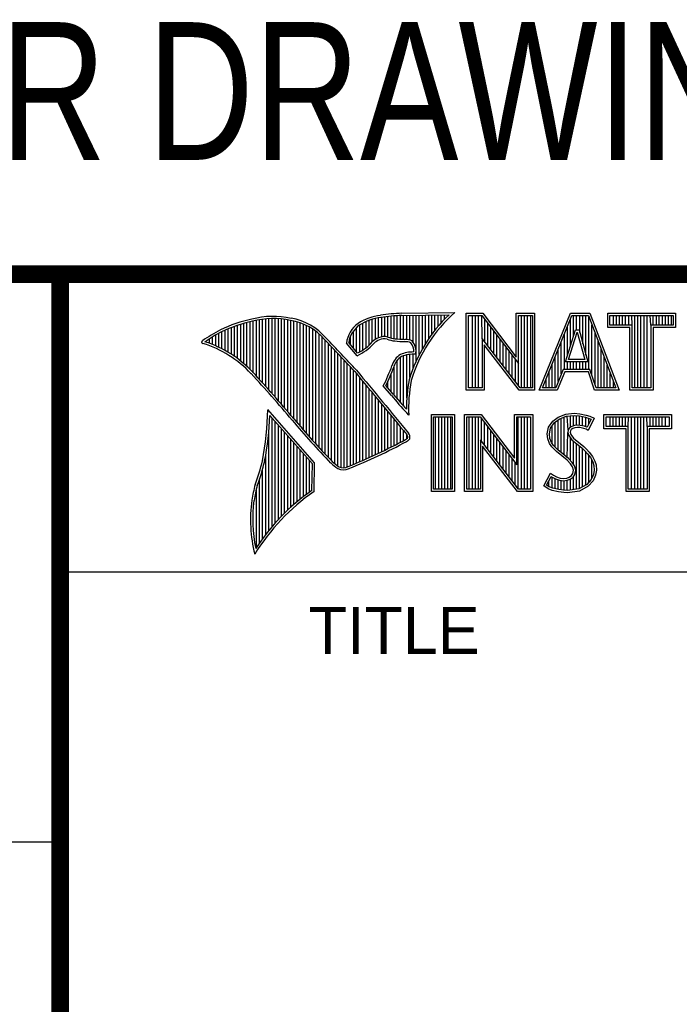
# Model space of a CAD drawing. Header units: inches. Extents: x 0.2 to 16.8, y 0.1 to 10.8.
# Tile 4 of 9: x 13 to 13.8, y 1.1 to 2.3. Entities that reach past the tile are written whole.
import ezdxf
from ezdxf.enums import TextEntityAlignment as Align

# ---------------------------------------------------------------- set-up
doc = ezdxf.new("R2010")
doc.units = ezdxf.units.IN
doc.header["$LTSCALE"] = 0.935
doc.header["$MEASUREMENT"] = 0
doc.layers.get('0').update_dxf_attribs({"linetype": 'CONTINUOUS'})
doc.styles.get("Standard").update_dxf_attribs({"font": 'txt', "width": 0.8})

msp = doc.modelspace()

# ---------------------------------------------------------------- linework, layer by layer
at = {"color": 2, "linetype": 'CONTINUOUS'}
for p, q in [((13.0652, 1.9695), (16.745, 1.9695)), ((13.0652, 1.9695), (13.0652, 0.2605)), ((13.4302, 1.8995), (13.4302, 1.9214)), ((13.4337, 1.8997), (13.4337, 1.922)), ((13.4373, 1.8991), (13.4373, 1.9224)), ((13.4408, 1.898), (13.4408, 1.9228)), ((13.4444, 1.8972), (13.4444, 1.9231)), ((13.4479, 1.8969), (13.4479, 1.9234)), ((13.4515, 1.8966), (13.4515, 1.9236)), ((13.4529, 1.9261), (13.5132, 1.9271)), ((13.453, 1.9236), (13.5067, 1.9245)), ((13.455, 1.8965), (13.455, 1.9237)), ((13.4586, 1.8964), (13.4586, 1.9237)), ((13.4622, 1.8957), (13.4622, 1.9238)), ((13.4657, 1.8935), (13.4657, 1.9238)), ((13.4693, 1.872), (13.4693, 1.9239)), ((13.4728, 1.8794), (13.4728, 1.9239)), ((13.4764, 1.8859), (13.4764, 1.924)), ((13.4799, 1.8919), (13.4799, 1.924)), ((13.4835, 1.8973), (13.4835, 1.9241)), ((13.487, 1.9023), (13.487, 1.9242)), ((13.4906, 1.9069), (13.4906, 1.9242)), ((13.4941, 1.9112), (13.4941, 1.9243)), ((13.4977, 1.9153), (13.4977, 1.9243)), ((13.5013, 1.9191), (13.5013, 1.9244)), ((13.5261, 1.9263), (13.5451, 1.9263)), ((13.5261, 1.839), (13.5261, 1.9263)), ((13.5286, 1.9237), (13.5439, 1.9237)), ((13.5286, 1.8415), (13.5286, 1.9237)), ((13.5332, 1.8415), (13.5332, 1.9237)), ((13.5367, 1.8415), (13.5367, 1.9237)), ((13.5402, 1.8415), (13.5402, 1.9237)), ((13.5441, 1.8976), (13.5437, 1.9237)), ((13.5439, 1.9237), (13.5854, 1.869)), ((13.5451, 1.9263), (13.5829, 1.8765)), ((13.5829, 1.9263), (13.6036, 1.9263)), ((13.5829, 1.8765), (13.5829, 1.9263)), ((13.5854, 1.9237), (13.6011, 1.9237)), ((13.5854, 1.869), (13.5854, 1.9237)), ((13.5889, 1.8415), (13.5889, 1.9237)), ((13.5923, 1.8415), (13.5923, 1.9237)), ((13.5958, 1.8415), (13.5958, 1.9237)), ((13.5993, 1.8415), (13.5993, 1.9237)), ((13.6011, 1.9237), (13.6011, 1.8415)), ((13.6036, 1.9263), (13.6036, 1.839)), ((13.6088, 1.839), (13.6444, 1.9262)), ((13.6125, 1.8415), (13.6461, 1.9237)), ((13.6444, 1.9262), (13.6664, 1.9262)), ((13.6461, 1.9237), (13.6647, 1.9237)), ((13.6479, 1.9006), (13.6479, 1.9237)), ((13.6514, 1.9073), (13.6514, 1.9237)), ((13.6549, 1.9043), (13.6549, 1.9237)), ((13.6584, 1.8915), (13.6584, 1.9237)), ((13.6618, 1.8787), (13.6618, 1.9237)), ((13.6647, 1.9237), (13.6959, 1.8415)), ((13.6653, 1.8623), (13.6653, 1.922)), ((13.6664, 1.9262), (13.6995, 1.839)), ((13.6866, 1.9262), (13.7634, 1.9262)), ((13.6866, 1.9099), (13.6866, 1.9262)), ((13.6891, 1.9237), (13.7609, 1.9237)), ((13.6891, 1.9125), (13.6891, 1.9237)), ((13.6931, 1.9125), (13.6931, 1.9237)), ((13.6966, 1.9125), (13.6966, 1.9237)), ((13.7001, 1.9125), (13.7001, 1.9237)), ((13.7035, 1.9125), (13.7035, 1.9237)), ((13.707, 1.9125), (13.707, 1.9237)), ((13.7105, 1.9125), (13.7105, 1.9237)), ((13.7143, 1.9125), (13.714, 1.9237)), ((13.7174, 1.8415), (13.7174, 1.9237)), ((13.7209, 1.8415), (13.7209, 1.9237)), ((13.7244, 1.8415), (13.7244, 1.9237)), ((13.7279, 1.8415), (13.7279, 1.9237)), ((13.7313, 1.8415), (13.7313, 1.9237)), ((13.7357, 1.9125), (13.7348, 1.9237)), ((13.7383, 1.9125), (13.7383, 1.9237)), ((13.7418, 1.9125), (13.7418, 1.9237)), ((13.7452, 1.9125), (13.7452, 1.9237)), ((13.7487, 1.9125), (13.7487, 1.9237)), ((13.7522, 1.9125), (13.7522, 1.9237)), ((13.7557, 1.9125), (13.7557, 1.9237)), ((13.7591, 1.9125), (13.7591, 1.9237)), ((13.7609, 1.9237), (13.7609, 1.9125)), ((13.7634, 1.9262), (13.7634, 1.9099)), ((13.2631, 1.8772), (13.2631, 1.9111)), ((13.2667, 1.8747), (13.2667, 1.9124)), ((13.2702, 1.872), (13.2702, 1.9135)), ((13.2738, 1.869), (13.2738, 1.9146)), ((13.2773, 1.8658), (13.2773, 1.9155)), ((13.2809, 1.8624), (13.2809, 1.9164)), ((13.2844, 1.8587), (13.2844, 1.9173)), ((13.288, 1.8549), (13.288, 1.9181)), ((13.2915, 1.851), (13.2915, 1.9188)), ((13.2951, 1.8471), (13.2951, 1.9194)), ((13.2987, 1.8431), (13.2987, 1.9198)), ((13.3022, 1.8391), (13.3022, 1.92)), ((13.3058, 1.8351), (13.3058, 1.9201)), ((13.3093, 1.8311), (13.3093, 1.9201)), ((13.3129, 1.827), (13.3129, 1.9199)), ((13.3164, 1.8229), (13.3164, 1.9196)), ((13.32, 1.8188), (13.32, 1.9192)), ((13.3235, 1.8146), (13.3235, 1.9186)), ((13.3271, 1.8104), (13.3271, 1.9179)), ((13.3306, 1.8062), (13.3306, 1.9172)), ((13.3342, 1.802), (13.3342, 1.9163)), ((13.3378, 1.7978), (13.3378, 1.9151)), ((13.3413, 1.7937), (13.3413, 1.9138)), ((13.3449, 1.7897), (13.3449, 1.9122)), ((13.3484, 1.7856), (13.3484, 1.9103)), ((13.4017, 1.8824), (13.4017, 1.9101)), ((13.4053, 1.8823), (13.4053, 1.9129)), ((13.4088, 1.8844), (13.4088, 1.915)), ((13.4124, 1.887), (13.4124, 1.9167)), ((13.4159, 1.89), (13.4159, 1.9182)), ((13.4195, 1.8937), (13.4195, 1.9193)), ((13.4231, 1.8964), (13.4231, 1.9203)), ((13.4266, 1.8982), (13.4266, 1.9209)), ((13.5471, 1.8936), (13.5471, 1.9194)), ((13.5506, 1.8891), (13.5506, 1.9149)), ((13.5541, 1.8846), (13.5541, 1.9103)), ((13.641, 1.8781), (13.641, 1.9112)), ((13.6445, 1.8893), (13.6445, 1.9197)), ((13.6688, 1.8555), (13.6688, 1.9128)), ((13.7143, 1.9125), (13.6891, 1.9125)), ((13.7143, 1.8415), (13.7143, 1.9125)), ((13.7609, 1.9125), (13.7357, 1.9125)), ((13.7357, 1.9125), (13.7357, 1.8415)), ((13.2382, 1.8907), (13.2382, 1.8994)), ((13.2418, 1.8892), (13.2418, 1.9015)), ((13.2453, 1.8876), (13.2453, 1.9035)), ((13.2489, 1.8858), (13.2489, 1.9054)), ((13.2524, 1.8839), (13.2524, 1.9069)), ((13.256, 1.8818), (13.256, 1.9084)), ((13.2596, 1.8796), (13.2596, 1.9098)), ((13.352, 1.7817), (13.352, 1.9081)), ((13.3555, 1.7778), (13.3555, 1.9055)), ((13.3591, 1.7739), (13.3591, 1.9026)), ((13.3626, 1.7701), (13.3626, 1.8991)), ((13.3946, 1.8908), (13.3946, 1.8999)), ((13.3982, 1.8866), (13.3982, 1.9062)), ((13.5576, 1.8801), (13.5576, 1.9057)), ((13.561, 1.8756), (13.561, 1.9011)), ((13.6375, 1.8623), (13.6375, 1.9027)), ((13.6388, 1.8711), (13.65, 1.9073)), ((13.6423, 1.8736), (13.6519, 1.9048)), ((13.65, 1.9073), (13.6541, 1.9073)), ((13.6519, 1.9048), (13.6521, 1.9048)), ((13.6521, 1.9048), (13.6606, 1.8736)), ((13.6541, 1.9073), (13.6639, 1.8711)), ((13.6723, 1.8452), (13.6723, 1.9037)), ((13.7118, 1.9099), (13.6866, 1.9099)), ((13.7118, 1.839), (13.7118, 1.9099)), ((13.7634, 1.9099), (13.7382, 1.9099)), ((13.7382, 1.9099), (13.7382, 1.839)), ((13.2311, 1.8934), (13.2311, 1.8949)), ((13.2347, 1.8921), (13.2347, 1.8972)), ((13.3662, 1.7663), (13.3662, 1.8952)), ((13.3697, 1.7625), (13.3697, 1.8915)), ((13.3733, 1.7588), (13.3733, 1.8878)), ((13.4022, 1.878), (13.3901, 1.8922)), ((13.4029, 1.881), (13.3927, 1.893)), ((13.5873, 1.8415), (13.5441, 1.8976)), ((13.5441, 1.8976), (13.5441, 1.8415)), ((13.586, 1.839), (13.5466, 1.8902)), ((13.5466, 1.8902), (13.5466, 1.839)), ((13.5645, 1.8711), (13.5645, 1.8965)), ((13.568, 1.8665), (13.568, 1.8919)), ((13.634, 1.8573), (13.634, 1.8942)), ((13.6757, 1.8415), (13.6757, 1.8945)), ((13.3769, 1.7556), (13.3769, 1.8841)), ((13.3804, 1.7529), (13.3804, 1.8803)), ((13.384, 1.7512), (13.384, 1.8766)), ((13.455, 1.8207), (13.455, 1.878)), ((13.4586, 1.8303), (13.4586, 1.879)), ((13.4622, 1.8535), (13.4622, 1.8795)), ((13.4657, 1.8636), (13.4657, 1.8798)), ((13.5715, 1.862), (13.5715, 1.8874)), ((13.575, 1.8575), (13.575, 1.8828)), ((13.5784, 1.853), (13.5784, 1.8782)), ((13.6271, 1.8415), (13.6271, 1.8771)), ((13.6306, 1.8486), (13.6306, 1.8857)), ((13.6792, 1.8415), (13.6792, 1.8854)), ((13.3875, 1.7509), (13.3875, 1.8728)), ((13.3911, 1.7518), (13.3911, 1.8691)), ((13.3946, 1.7533), (13.3946, 1.8653)), ((13.4444, 1.8331), (13.4444, 1.8665)), ((13.4479, 1.8288), (13.4479, 1.873)), ((13.4515, 1.8247), (13.4515, 1.8764)), ((13.5819, 1.8485), (13.5819, 1.8736)), ((13.5854, 1.844), (13.5854, 1.869)), ((13.6236, 1.8415), (13.6236, 1.8686)), ((13.6639, 1.8711), (13.6388, 1.8711)), ((13.641, 1.8623), (13.641, 1.8711)), ((13.6606, 1.8736), (13.6423, 1.8736)), ((13.6445, 1.8623), (13.6445, 1.8711)), ((13.6479, 1.8623), (13.6479, 1.8711)), ((13.6514, 1.8623), (13.6514, 1.8711)), ((13.6549, 1.8623), (13.6549, 1.8711)), ((13.6584, 1.8623), (13.6584, 1.8711)), ((13.6618, 1.8623), (13.6618, 1.8711)), ((13.6827, 1.8415), (13.6827, 1.8762)), ((13.6862, 1.8415), (13.6862, 1.8671)), ((13.3982, 1.7548), (13.3982, 1.8615)), ((13.4017, 1.7563), (13.4017, 1.8574)), ((13.4408, 1.8372), (13.4408, 1.8572)), ((13.6201, 1.8415), (13.6201, 1.8601)), ((13.6361, 1.8623), (13.6277, 1.8415)), ((13.6378, 1.8598), (13.6294, 1.839)), ((13.6665, 1.8623), (13.6361, 1.8623)), ((13.6647, 1.8598), (13.6378, 1.8598)), ((13.6717, 1.839), (13.6647, 1.8598)), ((13.6735, 1.8415), (13.6665, 1.8623)), ((13.6896, 1.8415), (13.6896, 1.8579)), ((13.4053, 1.7578), (13.4053, 1.8531)), ((13.4088, 1.7593), (13.4088, 1.8488)), ((13.4124, 1.7609), (13.4124, 1.8445)), ((13.4414, 1.8328), (13.4319, 1.8437)), ((13.4433, 1.8344), (13.4349, 1.844)), ((13.4373, 1.8413), (13.4373, 1.8491)), ((13.6167, 1.8415), (13.6167, 1.8516)), ((13.6931, 1.8415), (13.6931, 1.8488)), ((13.4159, 1.7625), (13.4159, 1.8402)), ((13.4195, 1.7641), (13.4195, 1.8359)), ((13.5466, 1.839), (13.5261, 1.839)), ((13.5441, 1.8415), (13.5286, 1.8415)), ((13.6036, 1.839), (13.586, 1.839)), ((13.6011, 1.8415), (13.5873, 1.8415)), ((13.6294, 1.839), (13.6088, 1.839)), ((13.6277, 1.8415), (13.6125, 1.8415)), ((13.6995, 1.839), (13.6717, 1.839)), ((13.6959, 1.8415), (13.6735, 1.8415)), ((13.7382, 1.839), (13.7118, 1.839)), ((13.7357, 1.8415), (13.7143, 1.8415)), ((13.4231, 1.7657), (13.4231, 1.8316)), ((13.4266, 1.7674), (13.4266, 1.8273)), ((13.4302, 1.7691), (13.4302, 1.823)), ((13.3541, 1.7564), (13.301, 1.8168)), ((13.3515, 1.7555), (13.3033, 1.8103)), ((13.4337, 1.7708), (13.4337, 1.8187)), ((13.4373, 1.7725), (13.4373, 1.8144)), ((13.4408, 1.7743), (13.4408, 1.8101)), ((13.4609, 1.8106), (13.4586, 1.8131)), ((13.4865, 1.8113), (13.5128, 1.8113)), ((13.4865, 1.724), (13.4865, 1.8113)), ((13.5128, 1.8113), (13.5128, 1.724)), ((13.5241, 1.8113), (13.5432, 1.8113)), ((13.5241, 1.724), (13.5241, 1.8113)), ((13.5432, 1.8113), (13.5809, 1.7616)), ((13.5809, 1.8113), (13.6016, 1.8113)), ((13.5809, 1.7616), (13.5809, 1.8113)), ((13.6016, 1.8113), (13.6016, 1.724)), ((13.6303, 1.8082), (13.639, 1.8116)), ((13.639, 1.8116), (13.6486, 1.8127)), ((13.6396, 1.8092), (13.6487, 1.8102)), ((13.6443, 1.7967), (13.6443, 1.8097)), ((13.6478, 1.7983), (13.6478, 1.8101)), ((13.6486, 1.8127), (13.6551, 1.8122)), ((13.6487, 1.8102), (13.6547, 1.8097)), ((13.6513, 1.7989), (13.6513, 1.81)), ((13.6547, 1.8097), (13.6614, 1.8083)), ((13.6547, 1.7989), (13.6547, 1.8097)), ((13.6551, 1.8122), (13.6621, 1.8107)), ((13.6621, 1.8107), (13.6665, 1.8093)), ((13.6822, 1.8113), (13.759, 1.8113)), ((13.6822, 1.795), (13.6822, 1.8113)), ((13.759, 1.8113), (13.759, 1.795)), ((13.3058, 1.684), (13.3058, 1.8075)), ((13.3093, 1.6881), (13.3093, 1.8035)), ((13.3129, 1.692), (13.3129, 1.7994)), ((13.4444, 1.7761), (13.4444, 1.8058)), ((13.4479, 1.7779), (13.4479, 1.8015)), ((13.489, 1.8087), (13.5103, 1.8087)), ((13.489, 1.7266), (13.489, 1.8087)), ((13.4914, 1.7266), (13.4914, 1.8087)), ((13.4949, 1.7266), (13.4949, 1.8087)), ((13.4983, 1.7266), (13.4983, 1.8087)), ((13.5018, 1.7266), (13.5018, 1.8087)), ((13.5053, 1.7266), (13.5053, 1.8087)), ((13.5088, 1.7266), (13.5088, 1.8087)), ((13.5103, 1.8087), (13.5103, 1.7266)), ((13.5266, 1.8088), (13.5419, 1.8088)), ((13.5266, 1.7266), (13.5266, 1.8088)), ((13.5296, 1.7266), (13.5296, 1.8088)), ((13.5331, 1.7266), (13.5331, 1.8088)), ((13.5366, 1.7266), (13.5366, 1.8088)), ((13.5401, 1.7266), (13.5401, 1.8088)), ((13.5419, 1.8088), (13.5834, 1.7541)), ((13.5435, 1.7809), (13.5435, 1.8067)), ((13.547, 1.7763), (13.547, 1.8021)), ((13.5834, 1.8088), (13.5991, 1.8088)), ((13.5834, 1.7541), (13.5834, 1.8088)), ((13.5852, 1.7266), (13.5852, 1.8088)), ((13.5887, 1.7266), (13.5887, 1.8088)), ((13.5922, 1.7266), (13.5922, 1.8088)), ((13.5957, 1.7266), (13.5957, 1.8088)), ((13.5991, 1.8088), (13.5991, 1.7266)), ((13.6195, 1.7968), (13.6242, 1.8037)), ((13.6219, 1.7958), (13.626, 1.8019)), ((13.6242, 1.8037), (13.6303, 1.8082)), ((13.626, 1.8019), (13.6315, 1.806)), ((13.6269, 1.7745), (13.6269, 1.8026)), ((13.6304, 1.771), (13.6304, 1.8051)), ((13.6315, 1.806), (13.6396, 1.8092)), ((13.6339, 1.7682), (13.6339, 1.8069)), ((13.6374, 1.7653), (13.6374, 1.8083)), ((13.6418, 1.7935), (13.6408, 1.8093)), ((13.649, 1.7987), (13.6458, 1.7978)), ((13.6521, 1.799), (13.649, 1.7987)), ((13.6554, 1.7989), (13.6521, 1.799)), ((13.6602, 1.7979), (13.6554, 1.7989)), ((13.6582, 1.7983), (13.6582, 1.809)), ((13.6614, 1.8083), (13.6655, 1.8069)), ((13.6617, 1.7974), (13.6617, 1.8082)), ((13.6678, 1.8058), (13.6633, 1.7968)), ((13.6713, 1.807), (13.6644, 1.7932)), ((13.6652, 1.8005), (13.6652, 1.807)), ((13.6655, 1.8069), (13.6678, 1.8058)), ((13.6665, 1.8093), (13.6713, 1.807)), ((13.6847, 1.8087), (13.7565, 1.8087)), ((13.6847, 1.7975), (13.6847, 1.8087)), ((13.6895, 1.7975), (13.6895, 1.8087)), ((13.693, 1.7975), (13.693, 1.8087)), ((13.6964, 1.7975), (13.6964, 1.8087)), ((13.6999, 1.7975), (13.6999, 1.8087)), ((13.7034, 1.7975), (13.7034, 1.8087)), ((13.7069, 1.7975), (13.7069, 1.8087)), ((13.7099, 1.7975), (13.7103, 1.8087)), ((13.7138, 1.7266), (13.7138, 1.8087)), ((13.7173, 1.7266), (13.7173, 1.8087)), ((13.7208, 1.7266), (13.7208, 1.8087)), ((13.7242, 1.7266), (13.7242, 1.8087)), ((13.7277, 1.7266), (13.7277, 1.8087)), ((13.7313, 1.7975), (13.7312, 1.8087)), ((13.7347, 1.7975), (13.7347, 1.8087)), ((13.7382, 1.7975), (13.7382, 1.8087)), ((13.7416, 1.7975), (13.7416, 1.8087)), ((13.7451, 1.7975), (13.7451, 1.8087)), ((13.7486, 1.7975), (13.7486, 1.8087)), ((13.7521, 1.7975), (13.7521, 1.8087)), ((13.7565, 1.8087), (13.7565, 1.7975)), ((13.3022, 1.6797), (13.3022, 1.7929)), ((13.3164, 1.6958), (13.3164, 1.7954)), ((13.32, 1.6994), (13.32, 1.7914)), ((13.3235, 1.7028), (13.3235, 1.7873)), ((13.4515, 1.7798), (13.4515, 1.7972)), ((13.455, 1.7817), (13.455, 1.7929)), ((13.4586, 1.7837), (13.4586, 1.7886)), ((13.5505, 1.7718), (13.5505, 1.7975)), ((13.554, 1.7673), (13.554, 1.7929)), ((13.5574, 1.7628), (13.5574, 1.7884)), ((13.618, 1.7893), (13.6195, 1.7968)), ((13.6186, 1.7836), (13.618, 1.7893)), ((13.6206, 1.7892), (13.6219, 1.7958)), ((13.6211, 1.7842), (13.6206, 1.7892)), ((13.6235, 1.778), (13.6235, 1.7982)), ((13.6408, 1.7623), (13.6415, 1.791)), ((13.6418, 1.7935), (13.6415, 1.791)), ((13.6415, 1.791), (13.6424, 1.7873)), ((13.6434, 1.796), (13.6418, 1.7935)), ((13.6424, 1.7873), (13.646, 1.7827)), ((13.6458, 1.7978), (13.6434, 1.796)), ((13.6443, 1.7926), (13.6441, 1.7911)), ((13.6441, 1.7911), (13.6447, 1.7884)), ((13.6453, 1.7943), (13.6443, 1.7926)), ((13.6447, 1.7884), (13.6479, 1.7845)), ((13.647, 1.7955), (13.6453, 1.7943)), ((13.6495, 1.7962), (13.647, 1.7955)), ((13.6522, 1.7965), (13.6495, 1.7962)), ((13.6551, 1.7964), (13.6522, 1.7965)), ((13.6596, 1.7955), (13.6551, 1.7964)), ((13.662, 1.7947), (13.6596, 1.7955)), ((13.663, 1.797), (13.6602, 1.7979)), ((13.6644, 1.7932), (13.662, 1.7947)), ((13.6633, 1.7968), (13.663, 1.797)), ((13.7074, 1.795), (13.6822, 1.795)), ((13.7099, 1.7975), (13.6847, 1.7975)), ((13.7074, 1.724), (13.7074, 1.795)), ((13.7099, 1.7266), (13.7099, 1.7975)), ((13.7565, 1.7975), (13.7313, 1.7975)), ((13.7313, 1.7975), (13.7313, 1.7266)), ((13.759, 1.795), (13.7338, 1.795)), ((13.7338, 1.795), (13.7338, 1.724)), ((13.3271, 1.7061), (13.3271, 1.7833)), ((13.3306, 1.7093), (13.3306, 1.7792)), ((13.5853, 1.7266), (13.5421, 1.7827)), ((13.5421, 1.7827), (13.5421, 1.7266)), ((13.5609, 1.7583), (13.5609, 1.7838)), ((13.5644, 1.7538), (13.5644, 1.7792)), ((13.6206, 1.7785), (13.6186, 1.7836)), ((13.6233, 1.7746), (13.6206, 1.7785)), ((13.6228, 1.7797), (13.6211, 1.7842)), ((13.6252, 1.7762), (13.6228, 1.7797)), ((13.6302, 1.7712), (13.6252, 1.7762)), ((13.6443, 1.7591), (13.6443, 1.7849)), ((13.646, 1.7827), (13.6577, 1.773)), ((13.6478, 1.7548), (13.6478, 1.7813)), ((13.6479, 1.7845), (13.6594, 1.7749)), ((13.6513, 1.7265), (13.6513, 1.7784)), ((13.2987, 1.6752), (13.2987, 1.7654)), ((13.3342, 1.7123), (13.3342, 1.7752)), ((13.3378, 1.7152), (13.3378, 1.7712)), ((13.3413, 1.718), (13.3413, 1.7671)), ((13.5841, 1.724), (13.5446, 1.7753)), ((13.5446, 1.7753), (13.5446, 1.724)), ((13.5679, 1.7492), (13.5679, 1.7746)), ((13.5713, 1.7447), (13.5713, 1.77)), ((13.5748, 1.7402), (13.5748, 1.7654)), ((13.6285, 1.7694), (13.6233, 1.7746)), ((13.6405, 1.7593), (13.6285, 1.7694)), ((13.6422, 1.7612), (13.6302, 1.7712)), ((13.6547, 1.7269), (13.6547, 1.7755)), ((13.6577, 1.773), (13.6607, 1.77)), ((13.6582, 1.7292), (13.6582, 1.7725)), ((13.6594, 1.7749), (13.6626, 1.7718)), ((13.6607, 1.77), (13.6638, 1.7668)), ((13.6617, 1.7306), (13.6617, 1.769)), ((13.6626, 1.7718), (13.6657, 1.7685)), ((13.6638, 1.7668), (13.6672, 1.7625)), ((13.6652, 1.7345), (13.6652, 1.765)), ((13.6657, 1.7685), (13.6693, 1.7638)), ((13.3449, 1.7208), (13.3449, 1.7631)), ((13.3484, 1.7234), (13.3484, 1.759)), ((13.351, 1.7252), (13.3515, 1.7555)), ((13.3534, 1.7238), (13.3541, 1.7564)), ((13.5783, 1.7357), (13.5783, 1.7609)), ((13.5818, 1.7312), (13.5818, 1.7563)), ((13.6444, 1.7554), (13.6405, 1.7593)), ((13.6464, 1.757), (13.6422, 1.7612)), ((13.6467, 1.7518), (13.6444, 1.7554)), ((13.649, 1.7529), (13.6464, 1.757)), ((13.6672, 1.7625), (13.6696, 1.7575)), ((13.6686, 1.7383), (13.6686, 1.7595)), ((13.6693, 1.7638), (13.672, 1.7584)), ((13.6696, 1.7575), (13.6709, 1.7536)), ((13.6709, 1.7536), (13.6713, 1.7483)), ((13.672, 1.7584), (13.6734, 1.7541)), ((13.6734, 1.7541), (13.6738, 1.7482)), ((13.2951, 1.6705), (13.2951, 1.7497)), ((13.614, 1.7304), (13.6218, 1.7448)), ((13.6218, 1.7448), (13.6251, 1.7424)), ((13.6455, 1.7419), (13.647, 1.7443)), ((13.6477, 1.7481), (13.6467, 1.7518)), ((13.647, 1.7443), (13.6477, 1.7481)), ((13.6473, 1.7402), (13.6493, 1.7434)), ((13.6503, 1.7482), (13.649, 1.7529)), ((13.6493, 1.7434), (13.6503, 1.7482)), ((13.6705, 1.7433), (13.6679, 1.7375)), ((13.6729, 1.7425), (13.6701, 1.7361)), ((13.6713, 1.7483), (13.6705, 1.7433)), ((13.6738, 1.7482), (13.6729, 1.7425)), ((13.2915, 1.6655), (13.2915, 1.7383)), ((13.6173, 1.7312), (13.6226, 1.741)), ((13.62, 1.7294), (13.62, 1.7362)), ((13.6226, 1.741), (13.6237, 1.7402)), ((13.6235, 1.7278), (13.6237, 1.7402)), ((13.6237, 1.7402), (13.6274, 1.7384)), ((13.6251, 1.7424), (13.6284, 1.7407)), ((13.6269, 1.727), (13.6269, 1.7386)), ((13.6274, 1.7384), (13.6321, 1.7368)), ((13.6284, 1.7407), (13.6327, 1.7392)), ((13.6304, 1.7263), (13.6304, 1.7374)), ((13.6321, 1.7368), (13.6366, 1.7362)), ((13.6327, 1.7392), (13.6366, 1.7388)), ((13.6339, 1.7257), (13.6339, 1.7366)), ((13.6366, 1.7388), (13.6402, 1.7391)), ((13.6366, 1.7362), (13.6408, 1.7366)), ((13.6374, 1.7252), (13.6374, 1.7362)), ((13.6402, 1.7391), (13.6429, 1.7401)), ((13.6408, 1.7366), (13.6441, 1.7379)), ((13.6408, 1.7251), (13.6408, 1.7366)), ((13.6429, 1.7401), (13.6455, 1.7419)), ((13.6441, 1.7379), (13.6473, 1.7402)), ((13.6443, 1.7256), (13.6443, 1.738)), ((13.6478, 1.726), (13.6478, 1.7405)), ((13.6628, 1.7318), (13.6539, 1.7268)), ((13.6679, 1.7375), (13.6628, 1.7318)), ((13.6701, 1.7361), (13.6644, 1.7298)), ((13.288, 1.6603), (13.288, 1.7273)), ((13.5128, 1.724), (13.4865, 1.724)), ((13.5103, 1.7266), (13.489, 1.7266)), ((13.5446, 1.724), (13.5241, 1.724)), ((13.5421, 1.7266), (13.5266, 1.7266)), ((13.6016, 1.724), (13.5841, 1.724)), ((13.5991, 1.7266), (13.5853, 1.7266)), ((13.6189, 1.7271), (13.614, 1.7304)), ((13.6201, 1.7293), (13.6173, 1.7312)), ((13.6237, 1.7251), (13.6189, 1.7271)), ((13.6245, 1.7276), (13.6201, 1.7293)), ((13.6308, 1.7236), (13.6237, 1.7251)), ((13.6312, 1.7261), (13.6245, 1.7276)), ((13.6368, 1.7227), (13.6308, 1.7236)), ((13.637, 1.7253), (13.6312, 1.7261)), ((13.6411, 1.7226), (13.6368, 1.7227)), ((13.641, 1.7251), (13.637, 1.7253)), ((13.6539, 1.7268), (13.641, 1.7251)), ((13.6548, 1.7244), (13.6411, 1.7226)), ((13.6644, 1.7298), (13.6548, 1.7244)), ((13.7338, 1.724), (13.7074, 1.724)), ((13.7313, 1.7266), (13.7099, 1.7266)), ((13.0653, 1.6329), (16.75, 1.6329)), ((11.482, 1.3265), (13.0653, 1.3265))]:
    msp.add_line(p, q, dxfattribs=at)
at = {"color": 7, "linetype": 'CONTINUOUS', "const_width": 0.02}
for points in [[(11.4718, 1.9702), (16.75, 1.9707)], [(13.0653, 1.9707), (13.0653, 0.2586)]]:
    msp.add_lwpolyline(points, dxfattribs=at)
at = {"color": 2, "linetype": 'CONTINUOUS'}
for centre, radius, start, end in [((13.307, 1.8302), 0.0924, 77.2812, 105.0674), ((13.4354, 1.8654), 0.0587, 96.3007, 123.1683), ((13.4354, 1.8654), 0.0562, 96.2448, 123.1265), ((13.4616, 1.7138), 0.2125, 92.3477, 98.8369), ((13.4616, 1.7138), 0.21, 92.3565, 98.8522), ((13.6217, 1.8028), 0.1674, 133.4016, 163.4573), ((13.6217, 1.8028), 0.1649, 131.1194, 163.4134), ((13.3216, 1.7468), 0.177, 102.6162, 114.8514), ((13.3216, 1.7468), 0.1745, 102.5985, 114.8293), ((13.307, 1.8302), 0.0899, 77.2325, 105.1014), ((13.3167, 1.8552), 0.0636, 40.1648, 80.8423), ((13.3167, 1.8552), 0.0661, 40.2336, 80.7738), ((13.4213, 1.8889), 0.0313, 125.0326, 174.0473), ((13.4213, 1.8889), 0.0288, 125.1127, 171.9558), ((13.3447, 1.7236), 0.208, 117.9346, 124.569), ((13.3447, 1.7236), 0.2055, 117.9533, 124.0367), ((13.433, 1.8857), 0.014, 72.6167, 117.3893), ((13.4494, 1.9318), 0.0349, 249.4421, 263.134), ((13.2274, 1.8935), 0.00155, 121.3524, 265.803), ((13.1892, 1.7705), 0.1273, 43.1667, 72.5704), ((13.1892, 1.7705), 0.1298, 43.1667, 71.8499), ((9.4003, -1.9018), 5.4906, 43.2466, 43.7675), ((9.4003, -1.9018), 5.4931, 43.2457, 43.7667), ((13.3796, 1.9289), 0.0557, 293.9922, 318.4433), ((13.3796, 1.9289), 0.0532, 295.9955, 318.5906), ((13.4362, 1.8753), 0.0249, 112.9192, 132.2696), ((13.4362, 1.8753), 0.0224, 112.6635, 131.9293), ((13.433, 1.8857), 0.0115, 72.9386, 117.864), ((13.4494, 1.9318), 0.0374, 249.5553, 263.1674), ((13.4585, 2.0257), 0.1317, 264.112, 269.1019), ((13.4585, 2.0257), 0.1292, 264.1212, 269.0704), ((13.4571, 1.8788), 0.0176, 64.4657, 92.2507), ((13.4571, 1.8788), 0.0151, 66.3199, 92.502), ((13.4523, 1.8834), 0.0143, 355.2993, 40.45), ((13.4523, 1.8834), 0.0168, 347.1186, 42.4046), ((13.4638, 1.86), 0.023, 122.696, 163.5009), ((13.4638, 1.86), 0.0205, 123.3504, 163.7172), ((13.4663, 1.8423), 0.0399, 89.6555, 111.8728), ((13.4663, 1.8423), 0.0374, 86.3771, 111.5055), ((13.2265, 1.9456), 0.2294, 333.6071, 339.8417), ((13.2265, 1.9456), 0.2319, 334.0205, 339.8621), ((12.2454, 0.8988), 1.4121, 39.915, 42.7661), ((12.2451, 0.8986), 1.4149, 39.9155, 42.7665), ((65.6515, 44.9666), 67.738, 219.521915, 219.600266), ((65.6515, 44.9666), 67.7355, 219.521847, 219.600368), ((13.6305, 1.8183), 0.1723, 169.238, 180.3751), ((13.6305, 1.8183), 0.1698, 169.2806, 182.6074), ((13.7339, 2.0706), 0.377, 219.1094, 223.0893), ((13.7339, 2.0706), 0.3745, 219.1028, 222.5928), ((12.9647, 1.8225), 0.3363, 349.0855, 359.0208), ((12.9647, 1.8225), 0.3388, 349.0755, 357.9397), ((14.0519, 2.4128), 0.945, 220.0426, 224.0118), ((14.0519, 2.4128), 0.9425, 220.0428, 224.0077), ((13.4462, 1.7802), 0.015, 26.3669, 33.8971), ((13.4462, 1.7802), 0.0175, 24.6833, 34.3208), ((13.4451, 1.7861), 0.0171, 350.4808, 4.7809), ((13.1446, 2.3649), 0.6607, 291.9868, 298.2489), ((13.1446, 2.3649), 0.6632, 291.9989, 298.2507), ((13.4509, 1.7943), 0.0131, 299.2554, 311.2666), ((13.4509, 1.7943), 0.0156, 299.1713, 314.8064), ((13.4451, 1.7861), 0.0146, 353.6896, 3.0529), ((13.0778, 1.8115), 0.2235, 339.0707, 346.3663), ((13.0778, 1.8115), 0.226, 339.1089, 346.3814), ((13.4134, 1.8005), 0.0604, 227.0935, 236.9215), ((13.4134, 1.8005), 0.0579, 227.1594, 236.7882), ((13.3867, 1.762), 0.0136, 242.8488, 298.0515), ((13.3867, 1.762), 0.0111, 243.4895, 298.6992), ((13.4956, 1.6793), 0.2156, 165.9357, 170.6856), ((13.4956, 1.6793), 0.2131, 165.9758, 170.6758), ((13.4878, 1.5294), 0.2364, 124.643, 148.5565), ((13.4878, 1.5294), 0.2389, 124.9511, 147.0981), ((13.4469, 1.6922), 0.1656, 172.3562, 193.7958), ((13.4469, 1.6922), 0.1631, 172.369, 191.6868)]:
    msp.add_arc(centre, radius, start, end, dxfattribs=at)

# ---------------------------------------------------------------- texts
at = {"color": 7, "linetype": 'CONTINUOUS', "width": 0.8}
msp.add_text('CUSTOMER DRAWING', height=0.15625, dxfattribs=at).set_placement((13.0668, 2.1001), align=Align.CENTER)
at = {"color": 2, "linetype": 'CONTINUOUS'}
msp.add_text('TITLE', height=0.05325, dxfattribs=at).set_placement((13.3474, 1.5397))

doc.saveas('drawing.dxf')
